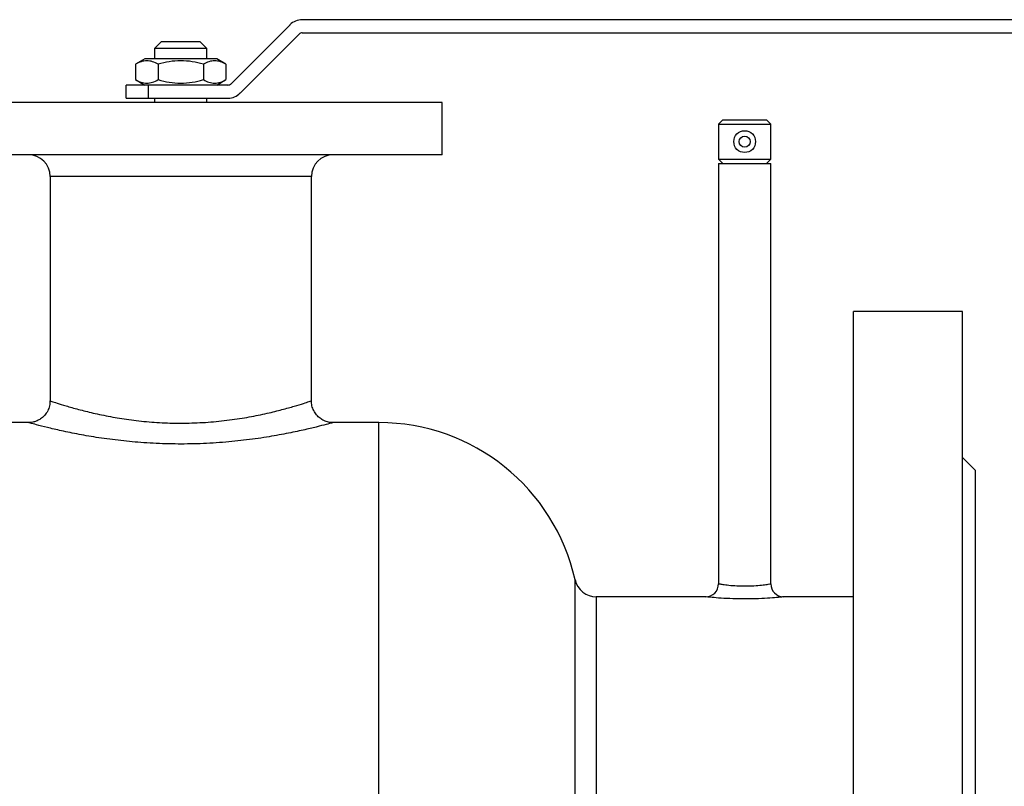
# Model space of a CAD drawing. Header units: millimetres. Extents: x -182 to 480, y -142 to 210.
# Tile 14 of 15: x -37 to 189, y 34 to 210. Entities that reach past the tile are written whole.
import ezdxf

# ---------------------------------------------------------------- set-up
doc = ezdxf.new("R2010")
doc.units = ezdxf.units.MM

msp = doc.modelspace()

# ---------------------------------------------------------------- linework, layer by layer
at = {"color": 7, "linetype": 'Continuous', "lineweight": 25}
for p, q in [((25.09, 208.33), (11.55, 194.79)), ((480, 209.5), (27.91, 209.5)), ((13.67, 192.67), (27.21, 206.21)), ((27.91, 206.5), (480, 206.5)), ((-4.4, 204.5), (-6, 202.9)), ((-4.4, 204.5), (4.4, 204.5)), ((6, 202.9), (4.4, 204.5)), ((-6, 202.9), (-6, 200.5)), ((6, 202.9), (-6, 202.9)), ((6, 200.5), (6, 202.9)), ((-8.25, 200.5), (-10.39, 199.26)), ((-10.39, 199.26), (-10.39, 195.74)), ((8.25, 200.5), (-8.25, 200.5)), ((-5.2, 199.26), (-5.2, 195.74)), ((5.2, 199.26), (5.2, 195.74)), ((10.39, 199.26), (8.25, 200.5)), ((10.39, 199.26), (10.39, 195.74)), ((10.84, 194.5), (-12.5, 194.5)), ((-12.5, 191.5), (-12.5, 194.5)), ((-10.39, 195.74), (-8.25, 194.5)), ((-7.5, 194.5), (-7.5, 191.5)), ((8.25, 194.5), (10.39, 195.74)), ((60, 190.5), (-60, 190.5)), ((-12.5, 191.5), (10.84, 191.5)), ((-6, 191.5), (-6, 190.5)), ((6, 190.5), (6, 191.5)), ((60, 178.5), (60, 190.5)), ((124.5, 186.5), (123.5, 185.5)), ((123.5, 185.5), (123.5, 177.5)), ((123.5, 185.5), (135.5, 185.5)), ((124.5, 186.5), (134.5, 186.5)), ((135.5, 185.5), (134.5, 186.5)), ((135.5, 177.5), (135.5, 185.5)), ((60, 178.5), (-60, 178.5)), ((123.5, 177.5), (124.5, 176.5)), ((123.5, 177.5), (135.5, 177.5)), ((123.5, 176.5), (123.5, 80)), ((123.5, 176.5), (135.5, 176.5)), ((134.5, 176.5), (135.5, 177.5)), ((135.5, 79.99), (135.5, 176.5)), ((-30, 173.5), (-30, 122)), ((30, 122), (30, 173.5)), ((179.5, 142.5), (154.5, 142.5)), ((154.5, -142.5), (154.5, 142.5)), ((179.5, -142.5), (179.5, 142.5)), ((-35, 117), (-45.5, 117)), ((45.5, 117), (34.99, 117)), ((182.5, 106), (179.5, 109)), ((182.5, -106), (182.5, 106)), ((120.5, 77), (95.43, 77)), ((154.5, 77), (138.44, 77))]:
    msp.add_line(p, q, dxfattribs=at)
at = {"color": 1, "linetype": 'Continuous', "lineweight": 25}
for p, q in [((30, 173.5), (-30, 173.5)), ((45.5, -117), (45.5, 117)), ((90.55, -80.91), (90.55, 80.91)), ((95.43, 77), (95.43, -77)), ((138.44, 76.99), (138.44, 76.99))]:
    msp.add_line(p, q, dxfattribs=at)
at = {"color": 7, "linetype": 'Continuous', "lineweight": 25}
for radius in [2.5, 1.25]:
    msp.add_circle((129.5, 181.5), radius, dxfattribs=at)
for centre, radius, start, end in [((27.91, 205.5), 4, 90, 135), ((27.91, 205.5), 1, 90, 135), ((10.84, 195.5), 1, 270, 315), ((10.84, 195.5), 4, 270, 315), ((-35, 173.5), 5, 0, 90), ((35, 173.5), 5, 90, 180), ((45.5, 70.84), 46.16, 12.6027, 90), ((95.43, 82), 5, 192.6027, 270), ((120.5, 80), 3, 269.9668, 359.9763), ((138.5, 80), 3, 180.235, 268.9705)]:
    msp.add_arc(centre, radius, start, end, dxfattribs=at)
for points, knots in [([(-5.2, 199.26), (-5.62, 199.51), (-6.05, 199.71), (-6.91, 199.99), (-7.35, 200.07), (-8.01, 200.07), (-8.23, 200.05), (-8.67, 199.98), (-8.89, 199.92), (-9.54, 199.71), (-9.97, 199.51), (-10.39, 199.26)], [0, 0, 0, 0, 0.25, 0.25, 0.5, 0.5, 0.625, 0.625, 0.75, 0.75, 1, 1, 1, 1]), ([(5.2, 199.26), (4.35, 199.51), (3.5, 199.71), (1.77, 199.99), (0.89, 200.07), (-0.89, 200.07), (-1.77, 199.99), (-3.5, 199.71), (-4.35, 199.51), (-5.2, 199.26)], [0, 0, 0, 0, 0.25, 0.25, 0.5, 0.5, 0.75, 0.75, 1, 1, 1, 1]), ([(10.39, 199.26), (9.97, 199.51), (9.54, 199.71), (8.68, 199.99), (8.24, 200.07), (7.58, 200.07), (7.36, 200.05), (6.92, 199.98), (6.7, 199.92), (6.05, 199.71), (5.62, 199.51), (5.2, 199.26)], [0, 0, 0, 0, 0.25, 0.25, 0.5, 0.5, 0.625, 0.625, 0.75, 0.75, 1, 1, 1, 1]), ([(-10.39, 195.74), (-9.97, 195.49), (-9.54, 195.29), (-8.68, 195.01), (-8.24, 194.93), (-7.58, 194.93), (-7.36, 194.95), (-6.92, 195.02), (-6.7, 195.08), (-6.05, 195.29), (-5.62, 195.49), (-5.2, 195.74)], [0, 0, 0, 0, 0.25, 0.25, 0.5, 0.5, 0.625, 0.625, 0.75, 0.75, 1, 1, 1, 1]), ([(-5.2, 195.74), (-4.35, 195.49), (-3.5, 195.29), (-1.77, 195.01), (-0.89, 194.93), (0.89, 194.93), (1.77, 195.01), (3.5, 195.29), (4.35, 195.49), (5.2, 195.74)], [0, 0, 0, 0, 0.25, 0.25, 0.5, 0.5, 0.75, 0.75, 1, 1, 1, 1]), ([(5.2, 195.74), (5.62, 195.49), (6.05, 195.29), (6.91, 195.01), (7.35, 194.93), (8.01, 194.93), (8.23, 194.95), (8.67, 195.02), (8.89, 195.08), (9.54, 195.29), (9.97, 195.49), (10.39, 195.74)], [0, 0, 0, 0, 0.25, 0.25, 0.5, 0.5, 0.625, 0.625, 0.75, 0.75, 1, 1, 1, 1]), ([(-30.03, 122), (-30.03, 121.81), (-30.01, 121.21), (-30.28, 120.23), (-30.81, 119.18), (-31.54, 118.34), (-32.34, 117.73), (-33.15, 117.33), (-33.93, 117.09), (-34.43, 117.04), (-34.67, 117.01)], [0, 0, 0, 0, 0.0775968, 0.2362388, 0.3992773, 0.5449016, 0.6770323, 0.797295, 0.9058785, 1, 1, 1, 1]), ([(34.99, 117.01), (34.95, 117.01), (34.6, 116.98), (33.88, 117.1), (32.9, 117.42), (31.96, 117.98), (31.14, 118.75), (30.5, 119.73), (30.08, 120.84), (30.03, 121.62), (30.01, 122)], [0, 0, 0, 0, 0.015149, 0.132697, 0.276212, 0.408371, 0.551787, 0.701642, 0.853882, 1, 1, 1, 1]), ([(-34.67, 117.01), (-34.67, 117.01), (-34.88, 116.98), (-35.11, 116.99), (-35.32, 117.01), (-35.33, 117.01)], [0, 0, 0, 0, 0.023848, 0.959745, 1, 1, 1, 1]), ([(138.44, 76.99), (138.44, 76.99), (138.45, 76.99), (137.71, 76.91), (135.99, 76.76), (133.47, 76.59), (130.52, 76.5), (127.47, 76.52), (124.64, 76.64), (122.36, 76.81), (120.8, 76.97), (120.6, 76.99), (120.5, 77)], [0, 0, 0, 0, 0.005385, 0.113956, 0.223603, 0.335072, 0.447656, 0.559931, 0.671314, 0.781935, 0.891692, 1, 1, 1, 1])]:
    msp.add_open_spline(points, degree=3, knots=knots, dxfattribs=at)
at = {"color": 1, "linetype": 'Continuous', "lineweight": 25}
for points, knots in [([(-30, 122), (-29.92, 121.97), (-29.76, 121.92), (-28.49, 121.5), (-26.43, 120.86), (-23.62, 120.06), (-20.17, 119.19), (-16.26, 118.37), (-11.93, 117.66), (-7.32, 117.14), (-2.44, 116.86), (2.55, 116.86), (7.58, 117.16), (12.4, 117.72), (16.88, 118.49), (20.8, 119.34), (24.14, 120.2), (26.76, 120.96), (28.72, 121.57), (29.72, 121.91), (30.1, 122.03), (30, 122), (30, 122)], [0, 0, 0, 0, 0.051684, 0.104962, 0.158652, 0.213974, 0.266283, 0.320011, 0.370651, 0.422667, 0.473896, 0.526694, 0.579918, 0.634863, 0.688322, 0.743342, 0.795585, 0.849256, 0.901394, 0.95509, 0.999966, 1, 1, 1, 1]), ([(34.99, 117), (34.93, 116.98), (34.78, 116.94), (33.49, 116.59), (31.28, 116.02), (28.18, 115.28), (24.32, 114.46), (19.72, 113.63), (14.54, 112.91), (8.89, 112.36), (3.08, 112.07), (-2.79, 112.07), (-8.43, 112.33), (-13.85, 112.83), (-18.86, 113.5), (-23.47, 114.3), (-27.47, 115.12), (-30.8, 115.9), (-33.19, 116.51), (-34.71, 116.92), (-34.9, 116.97), (-35, 117)], [0, 0, 0, 0, 0.04416, 0.095405, 0.148285, 0.200113, 0.253417, 0.307223, 0.36255, 0.416858, 0.472749, 0.525189, 0.579072, 0.630449, 0.683145, 0.735469, 0.789203, 0.842249, 0.896936, 0.947655, 1, 1, 1, 1]), ([(123.5, 80), (123.57, 79.99), (123.7, 79.97), (124.73, 79.81), (126.25, 79.63), (128.14, 79.5), (130.18, 79.48), (132.16, 79.58), (133.83, 79.75), (134.99, 79.91), (135.5, 80), (135.47, 79.99), (135.46, 79.99)], [0, 0, 0, 0, 0.10696, 0.214603, 0.321815, 0.428465, 0.535297, 0.642773, 0.750348, 0.857507, 0.964558, 1, 1, 1, 1])]:
    msp.add_open_spline(points, degree=3, knots=knots, dxfattribs=at)

doc.saveas('drawing.dxf')
